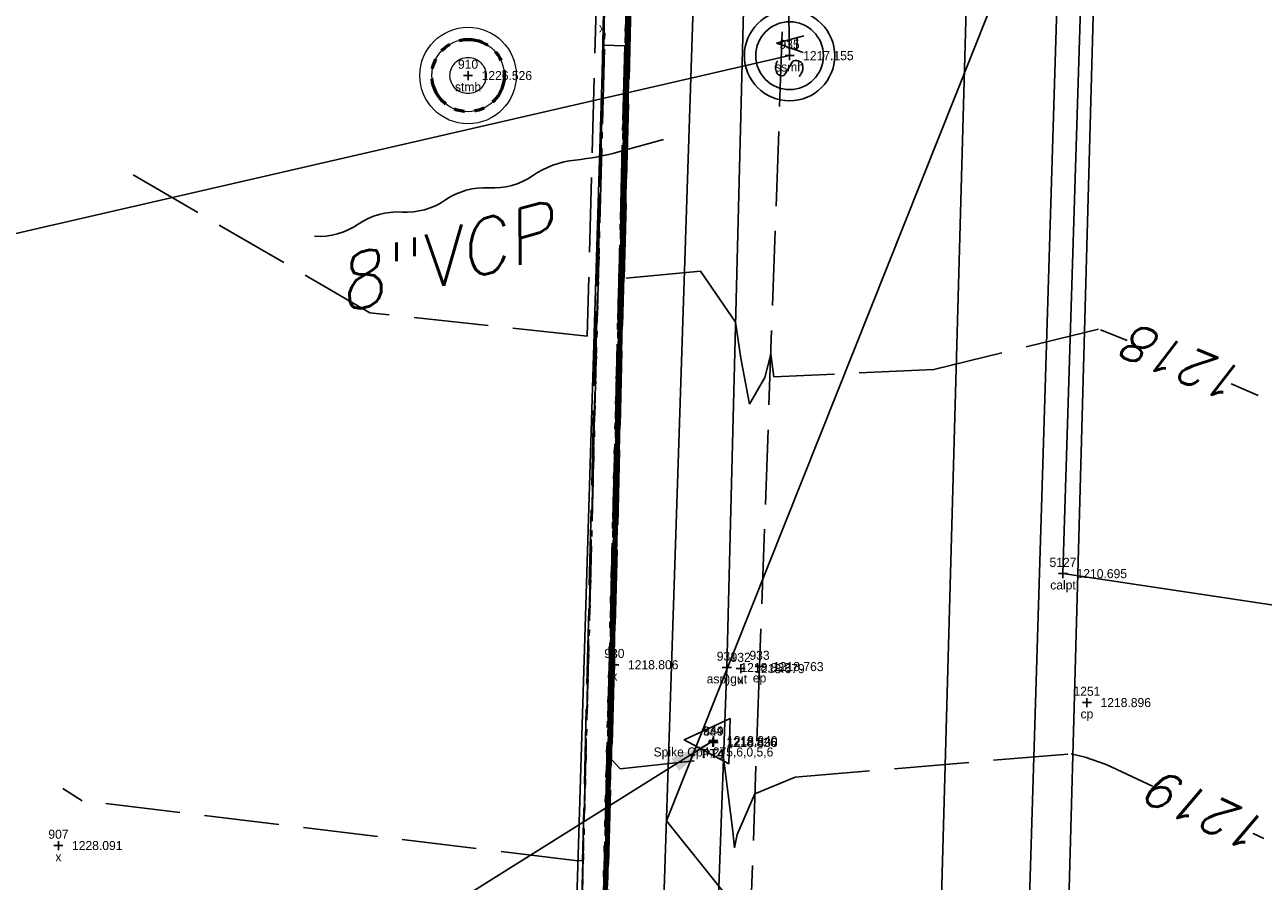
# Model space of a CAD drawing. Extents: x 2383805 to 2387584, y 226460 to 239380.
# Tile 12 of 53: x 2386848 to 2386903, y 227218 to 227256. Entities that reach past the tile are written whole.
import ezdxf
from ezdxf.enums import TextEntityAlignment as Align

# ---------------------------------------------------------------- set-up
doc = ezdxf.new("R2010")
doc.units = 0
doc.header["$LTSCALE"] = 20
doc.header["$MEASUREMENT"] = 0
doc.set_wipeout_variables(frame=1)
doc.header["$PDSIZE"] = 2
for name, pattern in [('cl20', [100, 5, -5, 80, -5, 5]), ('DGN Style 6', [6.093386, 0.003204, -1.281469, 2.242571, -1.281469, 0.003204, -1.281469]), ('drainage01', [1.6, 0.85, -0.75]), ('OhDOT_USTN1', [0.055, 0.014, -0.041]), ('OhDOT_USTN2', [0.11, 0.069, -0.041]), ('OhDOT_USTN3', [0.22, 0.165, -0.055]), ('OhDOT_USTN6', [0.223, 0.083, -0.028, 0.028, -0.028, 0.028, -0.028]), ('REDO_Drainage01', [1.6, 0.85, -0.75]), ('sanex', [0]), ('teleex', [0]), ('waterex', [0])]:
    doc.linetypes.add(name, pattern=pattern)
for name, color, linetype in [('CM_X_Curb_Gutter', 254, 'Continuous'), ('DR_X_Cells', 151, 'OhDOT_USTN2'), ('DT_X_User_Label', 134, 'Continuous'), ('DV_X_Property_Line', 7, 'Continuous'), ('PV_X_EOP', 7, 'OhDOT_USTN3'), ('RD_X_Wall', 120, 'OhDOT_USTN1'), ('RW_X_CL_20', 6, 'cl20'), ('RW_X_PARCEL', 6, 'Continuous'), ('SV_P_Control_Cells_Set', 7, 'Continuous'), ('SV_X_Shot_Marker', 2, 'Continuous'), ('SV_X_Text', 7, 'Continuous'), ('SV_X_Text_Description', 7, 'Continuous'), ('SV_X_Text_Elevation', 7, 'Continuous'), ('SV_X_Text_Name', 7, 'Continuous'), ('UT_X_Sanitary_Cells', 3, 'Continuous'), ('UT_X_Sanitary_Line', 3, 'sanex'), ('UT_X_Sanitary_Text', 7, 'Continuous'), ('UT_X_Telecom', 30, 'teleex'), ('UT_X_Water', 133, 'waterex')]:
    doc.layers.add(name, color=color, linetype=linetype)
doc.layers.add('DT_X_Contour_Major', color=132, linetype='OhDOT_USTN3', transparency=0.5)
doc.layers.add('DT_X_Contour_Minor', color=136, linetype='OhDOT_USTN3', transparency=0.5)
doc.styles.add('PTXT', font='TXT')
doc.styles.add('SHR', font='simplex.shx', dxfattribs={"oblique": 15})
doc.styles.get("Standard").update_dxf_attribs({"font": 'arialbd.ttf'})
doc.dimstyles.get("Standard").update_dxf_attribs({"dimtxt": 0.18, "dimasz": 0.18, "dimexe": 0.18, "dimexo": 0.0625, "dimgap": 0.09, "dimtad": 0, "dimtih": 1, "dimtoh": 1, "dimdec": 4, "dimzin": 0, "dimdsep": 46, "dimtxsty": 'Standard', "dimcen": 0.09, "dimadec": 0, "dimazin": 0, "dimtfac": 1, "dimtdec": 4, "dimtofl": 0, "dimtmove": 0, "dimatfit": 3, "dimfxl": 1, "dimtolj": 1, "dimtzin": 0, "dimarcsym": 0})

# ---------------------------------------------------------------- blocks, each defined once
blk = doc.blocks.new('SPT9')
at = {"color": 0, "linetype": 'Continuous'}
for p, q in [((-0.5, 0), (0.5, 0)), ((0, -0.5), (0, 0.5))]:
    blk.add_line(p, q, dxfattribs=at)
blk = doc.blocks.new('SPT8')
at = {"color": 0, "linetype": 'Continuous'}
blk.add_lwpolyline([(-0.5, -0.356), (0, 0.644), (0.5, -0.356)], close=True, dxfattribs=at)
blk = doc.blocks.new('SSMH')
at = {"layer": 'Defpoints', "color": 223, "linetype": 'Continuous', "extrusion": (1, 0, 0)}
blk.add_lwpolyline([(0.749, 0), (0.749, 0)], dxfattribs=at)
at = {"layer": 'Defpoints', "color": 151, "linetype": 'Continuous', "extrusion": (1, 0, 0)}
blk.add_lwpolyline([(0, 0), (0, 0)], dxfattribs=at)
at = {"layer": 'Defpoints', "color": 21, "linetype": 'Continuous', "extrusion": (1, 0, 0)}
for points in [[(0, 0), (0, 0)], [(-0.749, 0), (-0.749, 0)]]:
    blk.add_lwpolyline(points, dxfattribs=at)
at = {"layer": 'Defpoints', "color": 40, "linetype": 'Continuous', "extrusion": (1, 0, 0)}
blk.add_lwpolyline([(0, 0), (0, 0)], dxfattribs=at)
at = {"layer": 'Defpoints', "color": 61, "linetype": 'DGN Style 6'}
blk.add_circle((0, 0), 0.749, dxfattribs=at)
at = {"layer": 'Defpoints', "color": 20, "linetype": 'drainage01'}
blk.add_circle((0, 0), 0.749, dxfattribs=at)
at = {"layer": 'UT_X_Sanitary_Cells', "color": 3, "linetype": 'Continuous', "extrusion": (-0.479112, 0.877754, 0), "elevation": 0.421}
blk.add_lwpolyline([(0.176, 0), (0.235, 0)], dxfattribs=at)
at = {"layer": 'UT_X_Sanitary_Cells', "color": 3, "linetype": 'Continuous', "extrusion": (0.225284, -0.974293, 0), "elevation": -0.358}
blk.add_lwpolyline([(-0.219, 0), (-0.282, 0)], dxfattribs=at)
at = {"layer": 'UT_X_Sanitary_Cells', "color": 3, "linetype": 'Continuous', "extrusion": (0, 1, 0)}
for points, elevation in [([(0.28, 0), (0.294, 0)], 0.3), ([(0.243, 0), (0.28, 0)], 0.3), ([(-0.404, 0), (-0.125, 0)], -0.158), ([(0.243, 0), (0.309, 0)], -0.3)]:
    blk.add_lwpolyline(points, dxfattribs=dict(at, elevation=elevation))
at = {"layer": 'UT_X_Sanitary_Cells', "color": 3, "linetype": 'Continuous', "extrusion": (-0.178763, -0.983892, 0), "elevation": -0.251}
blk.add_lwpolyline([(-0.239, 0), (-0.292, 0)], dxfattribs=at)
at = {"layer": 'UT_X_Sanitary_Cells', "color": 3, "linetype": 'Continuous'}
for points in [[(-0.148, 0.276), (-0.191, 0.29)], [(-0.134, 0.267), (-0.148, 0.276)], [(0.078, -0.3), (0.267, 0.3)], [(-0.441, 0.219), (-0.45, 0.182)], [(-0.45, 0.153), (-0.441, 0.116)], [(-0.125, 0.257), (-0.134, 0.267)], [(-0.153, -0.271), (-0.167, -0.281)], [(-0.139, -0.257), (-0.153, -0.271)], [(-0.12, -0.224), (-0.129, -0.243)], [(-0.12, -0.078), (-0.11, -0.097)], [(-0.11, -0.201), (-0.12, -0.224)], [(-0.11, -0.097), (-0.101, -0.125)], [(-0.101, -0.153), (-0.106, -0.182)], [(-0.2, -0.295), (-0.243, -0.3)]]:
    blk.add_lwpolyline(points, dxfattribs=at)
at = {"layer": 'UT_X_Sanitary_Cells', "color": 3, "linetype": 'Continuous', "extrusion": (0.95593, 0.293594, 0), "elevation": 0.343}
blk.add_lwpolyline([(0.208, 0), (-0.419, 0)], dxfattribs=at)
at = {"layer": 'UT_X_Sanitary_Cells', "color": 3, "linetype": 'Continuous', "extrusion": (1, 0, 0)}
for points, elevation in [([(0.182, 0), (0.153, 0)], -0.45), ([(-0.125, 0), (-0.153, 0)], -0.101)]:
    blk.add_lwpolyline(points, dxfattribs=dict(at, elevation=elevation))
at = {"layer": 'UT_X_Sanitary_Cells', "color": 3, "linetype": 'Continuous', "extrusion": (0.752215, -0.658917, 0), "elevation": -0.476}
blk.add_lwpolyline([(-0.075, 0), (-0.125, 0)], dxfattribs=at)
at = {"layer": 'UT_X_Sanitary_Cells', "color": 3, "linetype": 'Continuous', "extrusion": (-0.658091, -0.752938, 0), "elevation": 0.203}
blk.add_lwpolyline([(-0.408, 0), (-0.358, 0)], dxfattribs=at)
at = {"layer": 'UT_X_Sanitary_Cells', "color": 3, "linetype": 'Continuous', "extrusion": (-0.4788, -0.877924, 0), "elevation": 0.12}
blk.add_lwpolyline([(-0.393, 0), (-0.098, 0)], dxfattribs=at)
at = {"layer": 'UT_X_Sanitary_Cells', "color": 3, "linetype": 'Continuous', "extrusion": (0.6, 0.8, 0), "elevation": -0.453}
blk.add_lwpolyline([(0.176, 0), (0.223, 0)], dxfattribs=at)
at = {"layer": 'UT_X_Sanitary_Cells', "color": 3, "linetype": 'Continuous', "extrusion": (-0.474288, -0.88037, 0), "elevation": 0.422}
blk.add_lwpolyline([(-0.171, 0), (-0.241, 0)], dxfattribs=at)
at = {"layer": 'UT_X_Sanitary_Cells', "color": 3, "linetype": 'Continuous', "extrusion": (0.625286, 0.780396, 0), "elevation": -0.136}
blk.add_lwpolyline([(0.075, 0), (0.045, 0)], dxfattribs=at)
at = {"layer": 'UT_X_Sanitary_Cells', "color": 3, "linetype": 'Continuous', "extrusion": (0.831387, -0.555694, 0), "elevation": 0.028}
blk.add_lwpolyline([(-0.274, 0), (-0.291, 0)], dxfattribs=at)
at = {"layer": 'UT_X_Sanitary_Cells', "color": 3, "linetype": 'Continuous', "extrusion": (0.969699, -0.244304, 0), "elevation": -0.058}
blk.add_lwpolyline([(-0.202, 0), (-0.221, 0)], dxfattribs=at)
at = {"layer": 'UT_X_Sanitary_Cells', "color": 3, "linetype": 'Continuous', "extrusion": (-0.217109, -0.976147, 0), "elevation": 0.359}
blk.add_lwpolyline([(-0.236, 0), (-0.28, 0)], dxfattribs=at)
at = {"layer": 'UT_X_Sanitary_Cells', "color": 3, "linetype": 'Continuous', "extrusion": (-0.314752, 0.949174, 0), "elevation": -0.217}
blk.add_lwpolyline([(0.268, 0), (0.283, 0)], dxfattribs=at)
at = {"layer": 'UT_X_Sanitary_Cells', "color": 3, "linetype": 'Continuous', "extrusion": (0.447214, -0.894427, 0), "elevation": 0.176}
blk.add_lwpolyline([(-0.275, 0), (-0.296, 0)], dxfattribs=at)
at = {"layer": 'UT_X_Sanitary_Cells', "linetype": 'Continuous'}
blk.add_circle((0, 0), 0.999, dxfattribs=at)
blk = doc.blocks.new('MH1D-X')
at = {"layer": 'Defpoints', "color": 61, "linetype": 'OhDOT_USTN6', "lineweight": 53}
blk.add_circle((0, 0), 2, dxfattribs=at)
at = {"layer": 'Defpoints', "color": 20, "linetype": 'REDO_Drainage01', "lineweight": 0}
blk.add_circle((0, 0), 2, dxfattribs=at)
at = {"layer": 'DR_X_Cells', "color": 151, "linetype": 'REDO_Drainage01', "lineweight": 0}
for radius in [2.667, 1]:
    blk.add_circle((0, 0), radius, dxfattribs=at)

msp = doc.modelspace()

# ---------------------------------------------------------------- linework, layer by layer
at = {"layer": 'CM_X_Curb_Gutter'}
msp.add_lwpolyline([(2386873.467, 227069.839), (2386874.732, 227116.967), (2386877.206, 227173.316), (2386879.19, 227227.928), (2386880.574, 227282.54), (2386880.596, 227290.789), (2386875.028, 227294.169)], dxfattribs=at)
at = {"layer": 'DT_X_Contour_Major'}
for points, elevation in [([(2386875.351, 227275.293), (2386874.273, 227231.158), (2386874.166, 227226.917), (2386873.523, 227202.215)], 1220), ([(2386875.035, 227266.144), (2386874.499, 227244.17), (2386873.943, 227222.168), (2386873.099, 227189.745)], 1225), ([(2386870.046, 227116.993), (2386870.988, 227151.886), (2386871.55, 227173.396), (2386872.246, 227198.401), (2386872.77, 227216.799), (2386873.78, 227255.441), (2386874.643, 227255.418), (2386874.643, 227255.418), (2386874.679, 227255.417), (2386873.72, 227217.418), (2386873.581, 227212.069), (2386872.557, 227173.425), (2386872.191, 227159.369), (2386871.086, 227117.027)], 1230)]:
    msp.add_lwpolyline(points, dxfattribs=dict(at, elevation=elevation))
at = {"layer": 'DT_X_Contour_Minor'}
for points, elevation in [([(2386861.058, 227299.825), (2386869.832, 227294.343), (2386874.157, 227284.776), (2386873.017, 227242.577), (2386863.403, 227243.615), (2386852.037, 227250.237)], 1227), ([(2386906.722, 227238.215), (2386898.778, 227241.635), (2386895.62, 227242.894), (2386888.342, 227241.099), (2386881.264, 227240.786), (2386881.13, 227241.779), (2386880.868, 227240.753), (2386880.193, 227239.576), (2386879.802, 227241.6), (2386879.577, 227243.199), (2386878.026, 227245.447), (2386874.652, 227245.142), (2386875.478, 227278.952)], 1218), ([(2386875.414, 227277.123), (2386874.228, 227228.556), (2386874.211, 227227.867), (2386874.106, 227223.853), (2386874.47, 227223.454), (2386879.045, 227223.933), (2386879.459, 227220.692), (2386879.525, 227219.952), (2386879.651, 227220.543), (2386880.434, 227222.347), (2386882.21, 227223.083), (2386894.413, 227224.117), (2386895.031, 227223.967), (2386895.962, 227223.638), (2386906.084, 227218.881)], 1219), ([(2386875.288, 227273.463), (2386874.318, 227233.76), (2386874.121, 227225.967), (2386872.94, 227180.578)], 1221), ([(2386875.225, 227271.634), (2386874.363, 227236.363), (2386874.077, 227225.017), (2386872.81, 227176.35)], 1222), ([(2386875.162, 227269.804), (2386874.408, 227238.965), (2386874.032, 227224.067), (2386872.907, 227180.815)], 1223), ([(2386875.098, 227267.974), (2386874.453, 227241.568), (2386873.988, 227223.117), (2386873.003, 227185.28)], 1224), ([(2386874.972, 227264.315), (2386874.544, 227246.772), (2386873.898, 227221.218), (2386873.196, 227194.21)], 1226), ([(2386874.909, 227262.485), (2386874.589, 227249.375), (2386873.854, 227220.268), (2386873.292, 227198.674)], 1227), ([(2386874.846, 227260.655), (2386874.634, 227251.977), (2386873.809, 227219.318), (2386873.388, 227203.139)], 1228), ([(2386874.782, 227258.825), (2386874.679, 227254.579), (2386873.764, 227218.368)], 1229), ([(2386873.74, 227256.882), (2386872.806, 227219.375), (2386872.483, 227219.396), (2386850.696, 227222.037), (2386849.843, 227222.575)], 1228), ([(2386872.765, 227217.098), (2386873.278, 227236.767), (2386873.782, 227256.991)], 1229)]:
    msp.add_lwpolyline(points, dxfattribs=dict(at, elevation=elevation))
at = {"layer": 'DV_X_Property_Line'}
msp.add_lwpolyline([(2387506.093, 227477.5), (2387526.215, 227441.559), (2387583.639, 227396.004), (2387574.783, 227110.498), (2387286.055, 227086.548), (2387034.619, 227065.692), (2387022.41, 227212.877), (2386894.048, 227232.079)], dxfattribs=at)
at = {"layer": 'DV_X_Property_Line', "elevation": 1233.034}
msp.add_lwpolyline([(2386832.117, 226803.678, -0.218949), (2386755.576, 226868.776), (2386739.898, 227036.545), (2386730.248, 227146.894), (2386716.557, 227288.554), (2386896.774, 227307.119), (2386889.773, 227052.545), (2386879.514, 227051.421), (2386880.741, 227028.624), (2386882.378, 226970.337), (2386857.852, 226967.249), (2386847.07, 226887.979), (2386831.976, 226843.384), (2386824.362, 226836.902), (2386832.11, 226803.673)], format="xyb", dxfattribs=at)
at = {"layer": 'PV_X_EOP'}
msp.add_lwpolyline([(2386888.37, 227570.541), (2386887.63, 227538.535), (2386887.451, 227522.443), (2386887.605, 227497.741), (2386887.788, 227468.419), (2386887.076, 227445.771), (2386886.08, 227407.106), (2386885.18, 227366.003), (2386883.771, 227319.989), (2386882.78, 227290.718), (2386882.587, 227282.41), (2386880.635, 227227.97), (2386878.681, 227173.185), (2386877.006, 227116.916), (2386875.567, 227069.812), (2386875.357, 227047.565), (2386875.161, 227018.241), (2386873.678, 226992.019), (2386871.274, 226992.157)], dxfattribs=at)
at = {"layer": 'RD_X_Wall'}
msp.add_lwpolyline([(2386874.481, 227281.983), (2386873.822, 227257.096), (2386872.776, 227216.504), (2386871.61, 227173.462), (2386870.135, 227117.008), (2386868.928, 227071.579), (2386869.828, 227071.555), (2386871.035, 227116.984), (2386872.51, 227173.438), (2386873.676, 227216.48), (2386874.722, 227257.073), (2386875.381, 227281.987)], dxfattribs=at)
at = {"layer": 'RW_X_CL_20', "color": 3}
msp.add_line((2386881.136, 226843.479), (2386933.376, 228553.202), dxfattribs=at)
at = {"layer": 'RW_X_PARCEL'}
msp.add_line((2386864.935, 226968.141), (2386887.92, 227720.392), dxfattribs=at)
at = {"layer": 'SV_X_Shot_Marker'}
for p in [(2386881.962, 227254.98, 1217.155), (2386867.749, 227254.101, 1226.526), (2386894.048, 227232.079, 1210.695), (2386874.219, 227228.051, 1218.806), (2386879.19, 227227.928, 1218.833), (2386879.801, 227227.879, 1218.679), (2386880.635, 227227.97, 1218.763), (2386895.107, 227226.379, 1218.896), (2386878.565, 227224.626, 1218.826), (2386878.597, 227224.695, 1218.84), (2386878.6, 227224.617, 1218.836), (2386849.643, 227220.058, 1228.091)]:
    msp.add_point(p, dxfattribs=at)
at = {"layer": 'UT_X_Sanitary_Line'}
msp.add_lwpolyline([(2386832.366, 227243.573), (2386881.962, 227254.98), (2386872.769, 227807.033), (2386885.254, 227972.022), (2386896.532, 228189.895), (2386900.561, 228320.218)], dxfattribs=at)
at = {"layer": 'UT_X_Sanitary_Text'}
msp.add_lwpolyline([(2386876.385, 227251.276), (2386874.458, 227250.741, -0.041595), (2386872.487, 227250.366, 0.125362), (2386870.604, 227249.67, -0.167832), (2386868.677, 227249.135, 0.167832), (2386866.75, 227248.599, -0.167832), (2386864.823, 227248.064, 0.167832), (2386862.896, 227247.528, -0.167832), (2386860.969, 227246.993, -0.167832)], format="xyb", dxfattribs=at)
at = {"layer": 'UT_X_Telecom'}
for points in [[(2386849.832, 226731.319), (2386857.369, 226898.004), (2386871.681, 227073.038), (2386878.734, 227288.892), (2386876.606, 227443.501), (2386877.394, 227586.692)], [(2386911.586, 227177.383), (2386876.52, 227221.145), (2386917.01, 227322.808)]]:
    msp.add_lwpolyline(points, dxfattribs=at)
at = {"layer": 'UT_X_Water'}
msp.add_lwpolyline([(2386888.297, 227204.196), (2386891.449, 227317.03), (2386892.903, 227357.985), (2386893.987, 227413.835), (2386898.198, 227601.784), (2386903.356, 227821.93), (2386909.007, 227984.954), (2386909.143, 227987.417), (2386909.548, 228007.457), (2386910.792, 228052.374), (2386910.912, 228053.54), (2386918.155, 228362.903), (2386918.488, 228364.846), (2386920.943, 228444.6), (2386924.42, 228561.372)], dxfattribs=at)

# ---------------------------------------------------------------- block references
at = {"layer": 'DR_X_Cells', "xscale": 0.8, "yscale": 0.8, "zscale": 0.8, "rotation": 88.23333334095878}
msp.add_blockref('MH1D-X', (2386867.749, 227254.101, 1226.526), dxfattribs=at)
at = {"layer": 'SV_P_Control_Cells_Set', "xscale": 2, "yscale": 2, "zscale": 2, "rotation": 88.23333334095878}
msp.add_blockref('SPT8', (2386878.597, 227224.695, 1218.84), dxfattribs=at)
at = {"layer": 'SV_X_Shot_Marker', "xscale": 0.4, "yscale": 0.4, "zscale": 0.4}
for p in [(2386881.962, 227254.98, 1217.155), (2386867.749, 227254.101, 1226.526), (2386894.048, 227232.079, 1210.695), (2386874.219, 227228.051, 1218.806), (2386879.19, 227227.928, 1218.833), (2386880.635, 227227.97, 1218.763), (2386879.801, 227227.879, 1218.679), (2386895.107, 227226.379, 1218.896), (2386878.597, 227224.695, 1218.84), (2386878.565, 227224.626, 1218.826), (2386878.6, 227224.617, 1218.836), (2386849.643, 227220.058, 1228.091)]:
    msp.add_blockref('SPT9', p, dxfattribs=at)
at = {"layer": 'UT_X_Sanitary_Cells', "xscale": 2, "yscale": 2, "zscale": 2, "rotation": 88.23333334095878}
msp.add_blockref('SSMH', (2386881.962, 227254.98, 1217.155), dxfattribs=at)

# ---------------------------------------------------------------- texts
at = {"layer": 'SV_X_Text_Description', "style": 'PTXT'}
for s, p in [('x', (2386873.673, 227256.007, 1226.398)), ('ssmh', (2386881.962, 227254.28, 1217.155)), ('stmh', (2386867.749, 227253.401, 1226.526)), ('calpt', (2386894.048, 227231.379, 1210.695)), ('x', (2386874.219, 227227.351, 1218.806)), ('asp)gut', (2386879.19, 227227.228, 1218.833)), ('ep', (2386880.635, 227227.27, 1218.763)), ('x', (2386879.801, 227227.179, 1218.679)), ('cp', (2386895.107, 227225.679, 1218.896)), ('Spike Cp4,275,6,0,5,6', (2386878.597, 227223.995, 1218.84)), ('PT4', (2386878.565, 227223.926, 1218.826)), ('PT4', (2386878.6, 227223.917, 1218.836)), ('x', (2386849.643, 227219.358, 1228.091))]:
    msp.add_text(s, height=0.4, dxfattribs=at).set_placement(p, align=Align.CENTER)
at = {"layer": 'SV_X_Text_Elevation', "style": 'PTXT'}
for s, p in [('1217.155', (2386882.562, 227254.78, 1217.155)), ('1226.526', (2386868.349, 227253.901, 1226.526)), ('1210.695', (2386894.648, 227231.879, 1210.695)), ('1218.806', (2386874.819, 227227.851, 1218.806)), ('1218.833', (2386879.79, 227227.728, 1218.833)), ('1218.763', (2386881.234, 227227.77, 1218.763)), ('1218.679', (2386880.401, 227227.679, 1218.679)), ('1218.896', (2386895.707, 227226.179, 1218.896)), ('1218.840', (2386879.197, 227224.495, 1218.84)), ('1218.826', (2386879.165, 227224.426, 1218.826)), ('1218.836', (2386879.2, 227224.417, 1218.836)), ('1228.091', (2386850.243, 227219.858, 1228.091))]:
    msp.add_text(s, height=0.4, dxfattribs=at).set_placement(p)
at = {"layer": 'SV_X_Text_Name', "style": 'PTXT'}
for s, p in [('935', (2386881.962, 227255.28, 1217.155)), ('910', (2386867.749, 227254.401, 1226.526)), ('5127', (2386894.048, 227232.379, 1210.695)), ('930', (2386874.219, 227228.351, 1218.806)), ('933', (2386880.635, 227228.27, 1218.763)), ('931', (2386879.19, 227228.228, 1218.833)), ('932', (2386879.801, 227228.179, 1218.679)), ('1251', (2386895.107, 227226.679, 1218.896)), ('4', (2386878.597, 227224.995, 1218.84)), ('934', (2386878.565, 227224.926, 1218.826)), ('849', (2386878.6, 227224.917, 1218.836)), ('907', (2386849.643, 227220.358, 1228.091))]:
    msp.add_text(s, height=0.4, dxfattribs=at).set_placement(p, align=Align.CENTER)
at = {"layer": 'UT_X_Sanitary_Text', "style": 'SHR', "oblique": 15}
msp.add_text('8"VCP', height=2.4, rotation=15.3437, dxfattribs=at).set_placement((2386862.223, 227243.585))

# ---------------------------------------------------------------- leaders
at = {"layer": 'SV_X_Text'}
msp.add_leader([(2386878.597, 227224.695), (2386859.528, 227212.757)], dimstyle='Standard', override={"dimscale": 20, "dimtxt": 0.02, "dimasz": 0.1}, dxfattribs=at)

# ---------------------------------------------------------------- next in the draw order: wipeouts: each hides what was drawn before it
for points in [[(2386901.795, 227241.231), (2386897.208, 227243.15), (2386896.59, 227241.674), (2386901.178, 227239.755)], [(2386902.782, 227221.317), (2386898.35, 227223.4), (2386897.67, 227221.951), (2386902.102, 227219.869)]]:
    msp.add_wipeout(points).dxf.layer = 'DT_X_User_Label'

# ---------------------------------------------------------------- next in the draw order: linework, layer by layer
at = {"layer": 'DV_X_Property_Line'}
msp.add_line((2386894.048, 227232.079), (2386899.702, 227414.311), dxfattribs=at)

# ---------------------------------------------------------------- next in the draw order: texts
at = {"layer": 'DT_X_User_Label', "style": 'SHR', "oblique": 15}
for s, rotation, p in [('1218', 157.2958, (2386899.487, 227241.329)), ('1219', 154.8282, (2386900.515, 227221.498))]:
    msp.add_text(s, height=1.6, rotation=rotation, dxfattribs=at).set_placement(p, align=Align.MIDDLE_CENTER)

doc.saveas('drawing.dxf')
